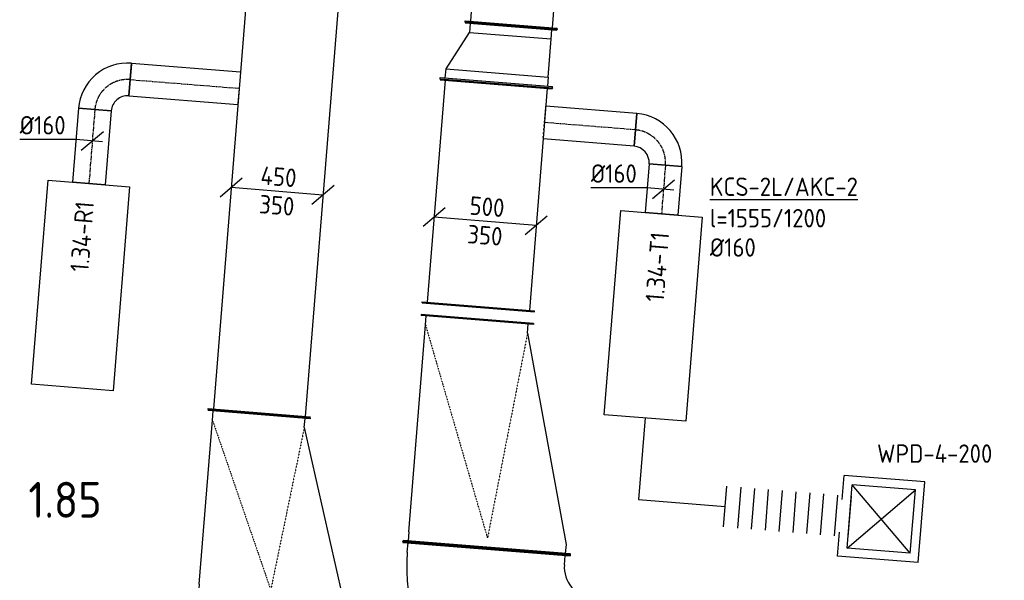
# Model space of a CAD drawing. Header units: millimetres. Extents: x -2733 to 48660, y -299 to 65852.
# Tile 11 of 44: x 7817 to 12626, y 25404 to 28143. Entities that reach past the tile are written whole.
import ezdxf

# ---------------------------------------------------------------- set-up
doc = ezdxf.new("R2010")
doc.units = ezdxf.units.MM
doc.linetypes.add('CENTER2', pattern=[28.575, 19.05, -3.175, 3.175, -3.175])
doc.linetypes.add('SMALL_DASH', pattern=[1.5, 0.5, -1])
for name, color, linetype in [('bTuwkundig', 7, 'Continuous'), ('WL570---_APP', 2, 'Continuous'), ('WL570---_RETOUR_D', 4, 'Continuous'), ('WL570---_RETOUR_HL', 1, 'CENTER2'), ('WL570---_TOEVOER_D', 3, 'Continuous'), ('WL570---_TOEVOER_HL', 1, 'CENTER2'), ('WL570---_TOEVOER_RST', 3, 'Continuous'), ('WL570---_TOEVOER_RST_HL', 1, 'CENTER2'), ('WM570---', 1, 'Continuous'), ('WM570---_RETOUR', 1, 'Continuous'), ('WM570---_TOEVOER', 1, 'Continuous')]:
    doc.layers.add(name, color=color, linetype=linetype)
doc.styles.add('STABICAD-018', font='ISOCP.SHX', dxfattribs={"height": 90})
doc.styles.add('STABICAD-025', font='ISOCP.SHX', dxfattribs={"height": 125})
doc.styles.add('STABICAD-035', font='ISOCP.SHX', dxfattribs={"height": 175})

# ---------------------------------------------------------------- blocks, each defined once
blk = doc.blocks.new('*U813')
at = {"color": 0, "linetype": 'Continuous'}
for p, q in [((0, 250, -3025), (5, 250, -3025)), ((0, -250, -3025), (0, 250, -3025)), ((5, -250, -3025), (5, 250, -3025)), ((2036.3, 250, -3025), (2031.3, 250, -3025)), ((2031.3, -250, -3025), (2031.3, 250, -3025)), ((2036.3, -250, -3025), (2036.3, 250, -3025)), ((5, 225, -3025), (2031.3, 225, -3025)), ((5, -225, -3025), (2031.3, -225, -3025)), ((0, -250, -3025), (5, -250, -3025)), ((2036.3, -250, -3025), (2031.3, -250, -3025))]:
    blk.add_line(p, q, dxfattribs=at)
at = {"layer": 'WL570---_TOEVOER_D', "color": 2, "style": 'STABICAD-018'}
for tag, p in [('CODE', (9149.4, 28247.9, 3025)), ('SECTIONCODE', (9247.4, 27593.6, 3025)), ('POSITIONCODE', (9247.4, 27593.6, 3025))]:
    blk.add_attdef(tag, p, '', height=1.8, dxfattribs=at)
blk = doc.blocks.new('*U403')
at = {"color": 0, "linetype": 'Continuous'}
for p, q in [((0, 375, -3075), (5, 375, -3075)), ((0, -375, -3075), (0, 375, -3075)), ((5, -375, -3075), (5, 375, -3075)), ((50, 350, -3075), (5, 350, -3075)), ((50, 350, -3075), (853.8, 350, -3075)), ((853.8, 350, -3075), (898.8, 350, -3075)), ((903.8, 375, -3075), (898.8, 375, -3075)), ((898.8, -125, -3075), (898.8, 375, -3075)), ((903.8, -125, -3075), (903.8, 375, -3075)), ((853.8, -100, -3075), (50, -350, -3075)), ((853.8, -100, -3075), (898.8, -100, -3075)), ((903.8, -125, -3075), (898.8, -125, -3075)), ((0, -375, -3075), (5, -375, -3075)), ((50, -350, -3075), (5, -350, -3075))]:
    blk.add_line(p, q, dxfattribs=at)
at = {"color": 2, "linetype": 'SMALL_DASH'}
for p in [(853.8, 350, -225), (853.8, -100, -225)]:
    blk.add_line(p, (50, 0, -125), dxfattribs=at)
at = {"layer": 'WM570---', "color": 2, "style": 'STABICAD-018'}
for tag in ['CODE', 'SECTIONCODE', 'POSITIONCODE']:
    blk.add_attdef(tag, (9038.9, 25307.3, 3075), '', height=1.8, dxfattribs=at)
blk = doc.blocks.new('*U386')
at = {"color": 0, "linetype": 'Continuous'}
for p, q in [((0, 80, -3000), (361.9, 80, -3000)), ((0, -80, -3000), (0, 80, -3000)), ((361.9, 80, -3000), (361.9, -80, -3000)), ((0, -80, -3000), (361.9, -80, -3000))]:
    blk.add_line(p, q, dxfattribs=at)
at = {"layer": 'WL570---_RETOUR_HL', "linetype": 'CENTER2'}
blk.add_line((0, 0, -3000), (361.9, 0, -3000), dxfattribs=at)
at = {"layer": 'WM570---', "color": 2, "style": 'STABICAD-018'}
for tag, p in [('CODE', (8183.7, 27703.5, 3000)), ('SECTIONCODE', (8183.7, 27703.5, 3000)), ('POSITIONCODE', (8312.5, 27431.9, 3000))]:
    blk.add_attdef(tag, p, '', height=1.8, dxfattribs=at)
blk = doc.blocks.new('*U385')
at = {"color": 0, "linetype": 'Continuous'}
for p, q in [((-160, -80, -3000), (-160, 80, -3000)), ((80, -160, -3000), (-80, -160, -3000)), ((76, -160, -3000), (0, -160, -3000)), ((76, -160, -3000), (76, -160, -3000))]:
    blk.add_line(p, q, dxfattribs=at)
for radius, start in [(240, 0), (80, 360)]:
    blk.add_arc((-160, -160, -3000), radius, start, 90, dxfattribs=at)
at = {"layer": 'WL570---_RETOUR_HL', "linetype": 'CENTER2'}
blk.add_arc((-160, -160, -3000), 160, 0, 90, dxfattribs=at)
at = {"layer": 'WM570---', "color": 2, "style": 'STABICAD-018'}
for tag in ['CODE', 'SECTIONCODE', 'POSITIONCODE']:
    blk.add_attdef(tag, (8196.5, 27863, 3000), '', height=1.8, dxfattribs=at)
blk = doc.blocks.new('*U399')
at = {"color": 0, "linetype": 'Continuous'}
for p, q in [((0, 80, -3000), (534.1, 80, -3000)), ((0, -80, -3000), (0, 80, -3000)), ((0, -80, -3000), (534.1, -80, -3000))]:
    blk.add_line(p, q, dxfattribs=at)
at = {"color": 2, "linetype": 'SMALL_DASH'}
blk.add_line((534.1, 80, -3000), (534.1, -80, -3000), dxfattribs=at)
at = {"layer": 'WL570---_RETOUR_HL', "linetype": 'CENTER2'}
blk.add_line((0, 0, -3000), (534.1, 0, -3000), dxfattribs=at)
at = {"layer": 'WM570---', "color": 2, "style": 'STABICAD-018'}
for tag in ['CODE', 'SECTIONCODE', 'POSITIONCODE']:
    blk.add_attdef(tag, (8356, 27850.2, 3000), '', height=1.8, dxfattribs=at)
blk = doc.blocks.new('*U387')
at = {"color": 0, "linetype": 'Continuous'}
for p, q in [((-79.7, 6.4, -3000), (-354.8, 6.4, -3000)), ((49.8, -4, -3000), (-79.7, 6.4, -3000)), ((-53.8, -45.9, -3000), (53.8, 45.9, -3000))]:
    blk.add_line(p, q, dxfattribs=at)
at = {"color": 0, "linetype": 'Continuous', "style": 'STABICAD-018'}
blk.add_text('%%c160', height=90, dxfattribs=at).set_placement((-354.8, 31.4, -3000))
at = {"layer": 'WM570---', "color": 2, "style": 'STABICAD-018'}
blk.add_attdef('CODE', (8171.5, 27550.7, 3000), '', height=1.8, dxfattribs=at)
blk = doc.blocks.new('*U941')
at = {"color": 0, "linetype": 'Continuous'}
for p, q in [((-278.1, -27.8, -3025), (-170.4, 63.8, -3025)), ((-224.3, 18, -3025), (224.3, -18, -3025)), ((170.4, -63.8, -3025), (278.1, 27.8, -3025))]:
    blk.add_line(p, q, dxfattribs=at)
at = {"color": 0, "linetype": 'Continuous', "style": 'STABICAD-018'}
for s, p in [('450', (-83.3, 31.8, -3025)), ('350', (-90, -108.2, -3025))]:
    blk.add_text(s, height=90, rotation=355.4126, dxfattribs=at).set_placement(p)
at = {"layer": 'WL570---_APP', "color": 2, "style": 'STABICAD-018'}
blk.add_attdef('CODE', (9073.9, 27305.9, 3025), '', height=1.8, dxfattribs=at)
blk = doc.blocks.new('*U828')
at = {"color": 0, "linetype": 'Continuous'}
for p, q in [((0, 225, -3025), (5, 225, -3025)), ((0, -225, -3025), (0, 225, -3025)), ((5, -225, -3025), (5, 225, -3025)), ((5, 200, -3025), (469.5, 200, -3025)), ((474.5, 225, -3025), (469.5, 225, -3025)), ((469.5, -225, -3025), (469.5, 225, -3025)), ((474.5, -225, -3025), (474.5, 225, -3025)), ((0, -225, -3025), (5, -225, -3025)), ((5, -200, -3025), (469.5, -200, -3025)), ((474.5, -225, -3025), (469.5, -225, -3025))]:
    blk.add_line(p, q, dxfattribs=at)
at = {"layer": 'WL570---_TOEVOER_D', "color": 2, "style": 'STABICAD-018'}
for tag in ['SECTIONCODE', 'CODE', 'POSITIONCODE']:
    blk.add_attdef(tag, (10255.1, 28587.2, 3025), '', height=1.8, dxfattribs=at)
blk = doc.blocks.new('*U821')
at = {"color": 0, "linetype": 'Continuous'}
for p, q in [((-50, 225, -3025), (-45, 225, -3025)), ((-50, -225, -3025), (-50, 225, -3025)), ((-45, -225, -3025), (-45, 225, -3025)), ((0, 200, -3025), (-45, 200, -3025)), ((186.6, 200, -3025), (0, 200, -3025)), ((0, -200, -3025), (0, 200, -3025)), ((186.6, 200, -3025), (231.6, 200, -3025)), ((186.6, -300, -3025), (186.6, 200, -3025)), ((236.6, 225, -3025), (231.6, 225, -3025)), ((231.6, -325, -3025), (231.6, 225, -3025)), ((236.6, -325, -3025), (236.6, 225, -3025)), ((-50, -225, -3025), (-45, -225, -3025)), ((-45, -200, -3025), (0, -200, -3025)), ((186.6, -300, -3025), (0, -200, -3025)), ((231.6, -300, -3025), (186.6, -300, -3025)), ((236.6, -325, -3025), (231.6, -325, -3025))]:
    blk.add_line(p, q, dxfattribs=at)
at = {"layer": 'WL570---_TOEVOER_D', "color": 2, "style": 'STABICAD-018'}
for tag, p in [('CODE', (10213.2, 28164.4, 3025)), ('SECTIONCODE', (10213.2, 28064.4, 3025)), ('POSITIONCODE', (10213.2, 28064.4, 3025))]:
    blk.add_attdef(tag, p, '', height=1.8, dxfattribs=at)
blk = doc.blocks.new('*U823')
at = {"color": 0, "linetype": 'Continuous'}
for p, q in [((0, 275, -3025), (5, 275, -3025)), ((0, -275, -3025), (0, 275, -3025)), ((5, -275, -3025), (5, 275, -3025)), ((5, 250, -3025), (1093.1, 250, -3025)), ((1098.1, 275, -3025), (1093.1, 275, -3025)), ((1093.1, -275, -3025), (1093.1, 275, -3025)), ((1098.1, -275, -3025), (1098.1, 275, -3025)), ((0, -275, -3025), (5, -275, -3025)), ((5, -250, -3025), (1093.1, -250, -3025)), ((1098.1, -275, -3025), (1093.1, -275, -3025))]:
    blk.add_line(p, q, dxfattribs=at)
at = {"layer": 'WL570---_TOEVOER_D', "color": 2, "style": 'STABICAD-018'}
for tag, p in [('CODE', (10144.4, 27832.5, 3025)), ('SECTIONCODE', (10144.4, 27832.5, 3025)), ('POSITIONCODE', (10290.2, 27774.3, 3025))]:
    blk.add_attdef(tag, p, '', height=1.8, dxfattribs=at)
blk = doc.blocks.new('*U394')
at = {"color": 0, "linetype": 'Continuous'}
for p, q in [((0, 80, -3000), (239.2, 80, -3000)), ((0, -80, -3000), (0, 80, -3000)), ((239.2, 80, -3000), (239.2, -80, -3000)), ((0, -80, -3000), (239.2, -80, -3000))]:
    blk.add_line(p, q, dxfattribs=at)
at = {"layer": 'WL570---_TOEVOER_HL', "linetype": 'CENTER2'}
blk.add_line((0, 0, -3000), (239.2, 0, -3000), dxfattribs=at)
at = {"layer": 'WM570---', "color": 2, "style": 'STABICAD-018'}
for tag in ['CODE', 'SECTIONCODE', 'POSITIONCODE']:
    blk.add_attdef(tag, (10970.8, 27432.3, 3000), '', height=1.8, dxfattribs=at)
blk = doc.blocks.new('*U393')
at = {"color": 0, "linetype": 'Continuous'}
for p, q in [((-80, 160, -3000), (80, 160, -3000)), ((-160, -80, -3000), (-160, 80, -3000))]:
    blk.add_line(p, q, dxfattribs=at)
for radius, end in [(80, 0), (240, 360)]:
    blk.add_arc((-160, 160, -3000), radius, 270, end, dxfattribs=at)
at = {"layer": 'WL570---_TOEVOER_HL', "linetype": 'CENTER2'}
blk.add_arc((-160, 160, -3000), 160, 270, 360, dxfattribs=at)
at = {"layer": 'WM570---', "color": 2, "style": 'STABICAD-018'}
for tag in ['CODE', 'SECTIONCODE', 'POSITIONCODE']:
    blk.add_attdef(tag, (10983.5, 27591.8, 3000), '', height=1.8, dxfattribs=at)
blk = doc.blocks.new('*U396')
at = {"color": 0, "linetype": 'Continuous'}
for p, q in [((0, 80, -3000), (445.7, 80, -3000)), ((0, -80, -3000), (0, 80, -3000)), ((0, -80, -3000), (445.7, -80, -3000))]:
    blk.add_line(p, q, dxfattribs=at)
at = {"color": 2, "linetype": 'SMALL_DASH'}
blk.add_line((445.7, 80, -3000), (445.7, -80, -3000), dxfattribs=at)
at = {"layer": 'WL570---_TOEVOER_HL', "linetype": 'CENTER2'}
blk.add_line((0, 0, -3000), (445.7, 0, -3000), dxfattribs=at)
at = {"layer": 'WM570---', "color": 2, "style": 'STABICAD-018'}
for tag in ['CODE', 'SECTIONCODE', 'POSITIONCODE']:
    blk.add_attdef(tag, (10824.1, 27604.6, 3000), '', height=1.8, dxfattribs=at)
blk = doc.blocks.new('*U392')
at = {"color": 0, "linetype": 'Continuous'}
for p, q in [((-79.7, 6.4, -3000), (-354.8, 6.4, -3000)), ((49.8, -4, -3000), (-79.7, 6.4, -3000)), ((-53.8, -45.8, -3000), (53.8, 45.8, -3000))]:
    blk.add_line(p, q, dxfattribs=at)
at = {"color": 0, "linetype": 'Continuous', "style": 'STABICAD-018'}
blk.add_text('%%c160', height=90, dxfattribs=at).set_placement((-354.8, 31.4, -3000))
at = {"layer": 'WM570---', "color": 2, "style": 'STABICAD-018'}
blk.add_attdef('CODE', (10961.3, 27314.6, 3000), '', height=1.8, dxfattribs=at)
blk = doc.blocks.new('*U407')
at = {"color": 0, "linetype": 'Continuous'}
for p, q in [((0, 410, -3075), (5, 410, -3075)), ((0, -410, -3075), (0, 410, -3075)), ((5, -410, -3075), (5, 410, -3075)), ((50, 385, -3075), (5, 385, -3075)), ((50, 385, -3075), (1063.3, 385, -3075)), ((1063.3, 385, -3075), (1108.3, 385, -3075)), ((1113.3, 410, -3075), (1108.3, 410, -3075)), ((1108.3, -140, -3075), (1108.3, 410, -3075)), ((1113.3, -140, -3075), (1113.3, 410, -3075)), ((1063.3, -115, -3075), (50, -385, -3075)), ((1063.3, -115, -3075), (1108.3, -115, -3075)), ((1113.3, -140, -3075), (1108.3, -140, -3075)), ((0, -410, -3075), (5, -410, -3075)), ((50, -385, -3075), (5, -385, -3075))]:
    blk.add_line(p, q, dxfattribs=at)
at = {"color": 2, "linetype": 'SMALL_DASH'}
for p in [(1063.3, 385, -225), (1063.3, -115, -225)]:
    blk.add_line(p, (50, 0, -125), dxfattribs=at)
at = {"layer": 'WM570---', "color": 2, "style": 'STABICAD-018'}
for tag in ['CODE', 'SECTIONCODE', 'POSITIONCODE']:
    blk.add_attdef(tag, (10097.6, 25560.7, 3075), '', height=1.8, dxfattribs=at)
blk = doc.blocks.new('*U406')
at = {"color": 0, "linetype": 'Continuous'}
for p, q in [((-410, 585, -3075), (-410, 580, -3075)), ((410, 585, -3075), (-410, 585, -3075)), ((410, 580, -3075), (-410, 580, -3075)), ((-385, 535, -3075), (-385, 580, -3075)), ((385, 535, -3075), (385, 580, -3075)), ((410, 585, -3075), (410, 580, -3075)), ((-585, 410, -3075), (-580, 410, -3075)), ((-585, -410, -3075), (-585, 410, -3075)), ((-580, -410, -3075), (-580, 410, -3075)), ((-535, 385, -3075), (-580, 385, -3075)), ((-585, -410, -3075), (-580, -410, -3075)), ((-535, -385, -3075), (-580, -385, -3075))]:
    blk.add_line(p, q, dxfattribs=at)
for radius, end in [(150, 360), (920, 0)]:
    blk.add_arc((-535, 535, -3075), radius, 270, end, dxfattribs=at)
at = {"layer": 'WM570---', "color": 2, "style": 'STABICAD-018'}
for tag in ['CODE', 'SECTIONCODE', 'POSITIONCODE']:
    blk.add_attdef(tag, (10050.8, 24977.6, 3075), '', height=1.8, dxfattribs=at)
blk = doc.blocks.new('*U873')
at = {"color": 0, "linetype": 'Continuous'}
for p, q in [((-303, -25.8, -3025), (-195.4, 65.8, -3025)), ((-249.2, 20, -3025), (249.2, -20, -3025)), ((195.4, -65.8, -3025), (303, 25.8, -3025))]:
    blk.add_line(p, q, dxfattribs=at)
at = {"color": 0, "linetype": 'Continuous', "style": 'STABICAD-018'}
for s, p in [('500', (-78.8, 31.4, -3025)), ('350', (-90, -108.2, -3025))]:
    blk.add_text(s, height=90, rotation=355.4126, dxfattribs=at).set_placement(p)
at = {"layer": 'WM570---', "color": 2, "style": 'STABICAD-018'}
blk.add_attdef('CODE', (10090.4, 27159.5, 3025), '', height=1.8, dxfattribs=at)
blk = doc.blocks.new('*U919')
at = {"color": 0, "linetype": 'Continuous'}
for p, q in [((197.5, 197.5, -2700), (-197.5, 197.5, -2700)), ((-197.5, 80, -2700), (-197.5, 197.5, -2700)), ((197.5, -197.5, -2700), (197.5, 197.5, -2700)), ((155, 155, -2700), (-155, 155, -2700)), ((-155, -155, -2700), (-155, 155, -2700)), ((155, -155, -2700), (-155, 155, -2700)), ((-155, -155, -2700), (155, 155, -2700)), ((155, -155, -2700), (155, 155, -2700)), ((-197.5, -197.5, -2700), (-197.5, -80, -2700)), ((155, -155, -2700), (-155, -155, -2700)), ((197.5, -197.5, -2700), (-197.5, -197.5, -2700))]:
    blk.add_line(p, q, dxfattribs=at)
at = {"layer": 'WL570---_TOEVOER_RST_HL', "linetype": 'CENTER2'}
blk.add_circle((0, 0, -2700), 0.0125, dxfattribs=at)
at = {"layer": 'WM570---', "color": 1, "style": 'STABICAD-018'}
blk.add_attdef('PRODUCTCODE', (9978.6, 24204, 2700), '', height=1.8, rotation=355.4, dxfattribs=at)
at = {"layer": 'WM570---', "color": 2}
for tag, p, style in [('CODE', (9946.8, 23809.3, 2700), 'STABICAD-018'), ('SECTIONCODE', (9938.8, 23709.6, 2700), 'STABICAD-025'), ('MATERIALCODE', (9938.8, 23709.6, 2700), 'STABICAD-025'), ('POSITIONCODE', (9938.8, 23709.6, 2700), 'STABICAD-025'), ('FLOWPREFIX', (9921.4, 23213.4, 2700), 'STABICAD-018'), ('FLOW', (9943.9, 23211.6, 2700), 'STABICAD-018'), ('FLOWSUFFIX', (10109.9, 23198.3, 2700), 'STABICAD-018')]:
    blk.add_attdef(tag, p, '', height=1.8, rotation=355.4, dxfattribs=dict(at, style=style))
blk = doc.blocks.new('*U922')
at = {"color": 0, "linetype": 'Continuous'}
for p, q in [((0, -100, -3000), (0, 100, -3000)), ((67.7, 100, -3000), (67.7, -100, -3000)), ((135.4, 100, -3000), (135.4, -100, -3000)), ((203.1, 100, -3000), (203.1, -100, -3000)), ((270.8, 100, -3000), (270.8, -100, -3000)), ((338.5, 100, -3000), (338.5, -100, -3000)), ((406.2, 100, -3000), (406.2, -100, -3000)), ((473.9, 100, -3000), (473.9, -100, -3000)), ((541.6, 100, -3000), (541.6, -100, -3000)), ((609.3, 100, -3000), (609.3, -100, -3000))]:
    blk.add_line(p, q, dxfattribs=at)
at = {"layer": 'WL570---_TOEVOER_D', "color": 2, "style": 'STABICAD-018'}
for tag in ['CODE', 'SECTIONCODE', 'POSITIONCODE']:
    blk.add_attdef(tag, (11262.9, 25764.3, 3000), '', height=1.8, dxfattribs=at)

msp = doc.modelspace()

# ---------------------------------------------------------------- linework, layer by layer
at = {"layer": 'WL570---_APP'}
for points in [[(7955.1, 27358.8), (8353.8, 27326.7), (8273.6, 26329.9), (7874.9, 26362)], [(10752.2, 27209.9), (11150.9, 27177.8), (11070.7, 26181.1), (10672, 26213.1)]]:
    msp.add_lwpolyline(points, close=True, dxfattribs=at)
at = {"layer": 'WL570---_TOEVOER_D'}
msp.add_lwpolyline([(10871.3, 26197.1), (10839.3, 25798.4), (11262.9, 25764.3)], dxfattribs=at)

# ---------------------------------------------------------------- block references
at = {"layer": 'WL570---_RETOUR_D', "linetype": 'Continuous'}
for name, p, rotation in [('*U813', (9149.4, 28247.9, 3025), 265.4126457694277), ('*U385', (8196.5, 27863, 3000), 85.42527478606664), ('*U399', (8356, 27850.2, 3000), 355.4126457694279), ('*U386', (8183.7, 27703.5, 3000), 265.4252747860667), ('*U403', (9038.9, 25307.3, 3075), 85.41264576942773)]:
    msp.add_blockref(name, p, dxfattribs=dict(at, rotation=rotation))
at = {"layer": 'WL570---_TOEVOER_D', "linetype": 'Continuous'}
for name, p, rotation in [('*U828', (10255.1, 28587.2, 3025), 265.4126457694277), ('*U821', (10213.2, 28064.4, 3025), 265.4126457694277), ('*U823', (10144.4, 27832.5, 3025), 265.4126457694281), ('*U396', (10824.1, 27604.6, 3000), 175.4126457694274), ('*U393', (10983.5, 27591.8, 3000), 85.41264576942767), ('*U394', (10970.8, 27432.3, 3000), 265.4126457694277), ('*U407', (10097.6, 25560.7, 3075), 85.41264576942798), ('*U922', (11262.9, 25764.3, 3000), 355.3999999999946), ('*U406', (10050.8, 24977.6, 3075), 265.412645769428)]:
    msp.add_blockref(name, p, dxfattribs=dict(at, rotation=rotation))
at = {"layer": 'WL570---_TOEVOER_RST', "linetype": 'Continuous', "rotation": 355.3999999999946}
msp.add_blockref('*U919', (12024.7, 25703.4, -350), dxfattribs=at)
at = {"layer": 'WM570---_RETOUR', "linetype": 'Continuous'}
for name, p in [('*U387', (8171.5, 27550.7, 3000)), ('*U941', (9073.9, 27305.9, 3025))]:
    msp.add_blockref(name, p, dxfattribs=at)
at = {"layer": 'WM570---_TOEVOER', "linetype": 'Continuous'}
for name, p in [('*U392', (10961.3, 27314.6, 3000)), ('*U873', (10090.4, 27159.5, 3025))]:
    msp.add_blockref(name, p, dxfattribs=at)

# ---------------------------------------------------------------- texts
at = {"layer": 'bTuwkundig', "color": 3, "style": 'STABICAD-035'}
msp.add_text('1.85', height=175, dxfattribs=at).set_placement((7858.9, 25710, -500))
at = {"layer": 'WM570---', "style": 'STABICAD-018'}
for s, p in [('%%UKCS-2L/AKC-2', (11187.8, 27281.8)), ('l=1555/1200', (11187.8, 27128.2)), ('%%C160', (11187.8, 26985.1)), ('WPD-4-200', (12004.3, 25978.1))]:
    msp.add_text(s, height=90, dxfattribs=at).set_placement(p)
for s, p in [('1.34-R1', (8152.5, 26908.1)), ('1.34-T1', (10962.4, 26761))]:
    msp.add_text(s, height=90, rotation=85.41, dxfattribs=at).set_placement(p)

doc.saveas('drawing.dxf')
